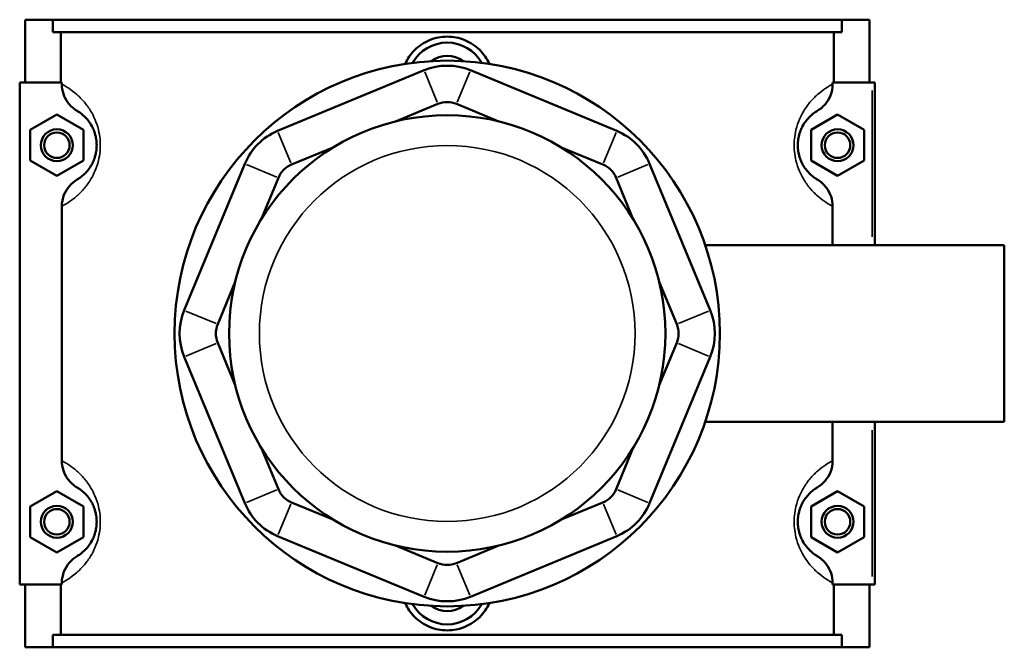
# Model space of a CAD drawing. Header units: inches. Extents: x 0.1 to 46.7, y -0.2 to 47.2.
# Tile 7 of 8: x 15.2 to 22.5, y 31.5 to 36.1. Entities that reach past the tile are written whole.
import ezdxf

# ---------------------------------------------------------------- set-up
doc = ezdxf.new("R2010")
doc.units = ezdxf.units.IN
doc.header["$MEASUREMENT"] = 0
doc.layers.add('Visible (ANSI)', color=7, linetype='Continuous', lineweight=50)
doc.layers.add('Visible Narrow (ANSI)', color=7, linetype='Continuous', lineweight=35)

msp = doc.modelspace()

# ---------------------------------------------------------------- linework, layer by layer
at = {"layer": 'Visible (ANSI)'}
for p, q in [((15.2496, 35.6842), (15.2496, 36.1492)), ((15.2496, 36.1492), (15.4547, 36.1492)), ((15.4547, 36.1492), (21.3044, 36.1492)), ((15.4547, 36.0562), (15.4547, 36.1492)), ((21.3044, 36.1492), (21.3044, 36.0562)), ((21.3044, 36.1492), (21.5096, 36.1492)), ((21.5096, 35.6842), (21.5096, 36.1492)), ((21.3044, 36.0562), (15.4547, 36.0562)), ((15.5142, 36.0562), (15.5142, 35.6842)), ((21.2449, 35.6842), (21.2449, 36.0562)), ((18.2077, 35.7744), (17.1221, 35.3248)), ((19.637, 35.3248), (18.5515, 35.7744)), ((15.5222, 35.6842), (15.2102, 35.6842)), ((15.2102, 35.6842), (15.2102, 31.9642)), ((15.5222, 35.6842), (15.5222, 35.6716)), ((21.2369, 35.6716), (21.2369, 35.6842)), ((21.2369, 35.6842), (21.5292, 35.6842)), ((21.5292, 35.6842), (21.5489, 35.6842)), ((21.5489, 34.4797), (21.5489, 35.6842)), ((17.997, 35.3955), (18.3108, 35.5254)), ((18.4483, 35.5254), (18.7621, 35.3955)), ((15.2889, 35.3328), (15.4858, 35.4465)), ((15.4858, 35.4465), (15.6826, 35.3328)), ((21.2733, 35.4465), (21.0765, 35.3328)), ((21.4702, 35.3328), (21.2733, 35.4465)), ((15.2889, 35.1055), (15.2889, 35.3328)), ((15.6826, 35.3328), (15.6826, 35.1055)), ((21.0765, 35.3328), (21.0765, 35.1055)), ((21.4702, 35.1055), (21.4702, 35.3328)), ((17.2252, 35.0758), (17.539, 35.2057)), ((19.2201, 35.2057), (19.5339, 35.0758)), ((15.4858, 34.9919), (15.2889, 35.1055)), ((15.6826, 35.1055), (15.4858, 34.9919)), ((16.879, 35.0817), (16.4293, 33.9961)), ((20.3298, 33.9961), (19.8802, 35.0817)), ((21.0765, 35.1055), (21.2733, 34.9919)), ((21.2733, 34.9919), (21.4702, 35.1055)), ((16.998, 34.6648), (17.128, 34.9785)), ((19.6311, 34.9785), (19.7611, 34.6648)), ((15.5222, 34.7668), (15.5222, 32.8816)), ((21.2369, 34.4797), (21.2369, 34.7668)), ((20.2918, 34.4797), (22.5096, 34.4797)), ((22.5096, 33.1687), (22.5096, 34.4797)), ((16.6783, 33.893), (16.8083, 34.2067)), ((19.9508, 34.2067), (20.0808, 33.893)), ((16.8083, 33.4417), (16.6783, 33.7554)), ((20.0808, 33.7554), (19.9508, 33.4417)), ((16.4293, 33.6523), (16.879, 32.5667)), ((19.8802, 32.5667), (20.3298, 33.6523)), ((20.2918, 33.1687), (22.5096, 33.1687)), ((21.2369, 32.8816), (21.2369, 33.1687)), ((21.5489, 31.9642), (21.5489, 33.1687)), ((17.128, 32.6699), (16.998, 32.9836)), ((19.7611, 32.9836), (19.6311, 32.6699)), ((15.2889, 32.5428), (15.4858, 32.6565)), ((15.4858, 32.6565), (15.6826, 32.5428)), ((21.2733, 32.6565), (21.0765, 32.5428)), ((21.4702, 32.5428), (21.2733, 32.6565)), ((17.539, 32.4426), (17.2252, 32.5726)), ((19.5339, 32.5726), (19.2201, 32.4426)), ((15.2889, 32.3155), (15.2889, 32.5428)), ((15.6826, 32.5428), (15.6826, 32.3155)), ((21.0765, 32.5428), (21.0765, 32.3155)), ((21.4702, 32.3155), (21.4702, 32.5428)), ((15.4858, 32.2019), (15.2889, 32.3155)), ((15.6826, 32.3155), (15.4858, 32.2019)), ((17.1221, 32.3236), (18.2077, 31.8739)), ((18.5515, 31.8739), (19.637, 32.3236)), ((21.0765, 32.3155), (21.2733, 32.2019)), ((21.2733, 32.2019), (21.4702, 32.3155)), ((18.3108, 32.123), (17.997, 32.2529)), ((18.7621, 32.2529), (18.4483, 32.123)), ((15.5222, 31.9768), (15.5222, 31.9642)), ((21.2369, 31.9642), (21.2369, 31.9768)), ((15.2102, 31.9642), (15.5222, 31.9642)), ((15.2496, 31.4992), (15.2496, 31.9642)), ((15.5142, 31.9642), (15.5142, 31.5922)), ((21.5292, 31.9642), (21.2369, 31.9642)), ((21.2449, 31.5922), (21.2449, 31.9642)), ((21.5096, 31.4992), (21.5096, 31.9642)), ((21.5489, 31.9642), (21.5292, 31.9642)), ((21.3044, 31.5922), (15.4547, 31.5922)), ((15.4547, 31.4992), (15.4547, 31.5922)), ((21.3044, 31.5922), (21.3044, 31.4992)), ((15.4547, 31.4992), (15.2496, 31.4992)), ((15.4547, 31.4992), (21.3044, 31.4992)), ((21.5096, 31.4992), (21.3044, 31.4992))]:
    msp.add_line(p, q, dxfattribs=at)
for centre, radius in [((18.3796, 33.8242), 2.0215), ((18.3796, 33.8242), 1.6172), ((15.4858, 35.2192), 0.1181), ((21.2733, 35.2192), 0.1181), ((15.4858, 35.2192), 0.0945), ((21.2733, 35.2192), 0.0945), ((15.4858, 32.4292), 0.1181), ((15.4858, 32.4292), 0.0945), ((21.2733, 32.4292), 0.1181), ((21.2733, 32.4292), 0.0945)]:
    msp.add_circle(centre, radius, dxfattribs=at)
for centre, radius, start, end in [((18.3796, 35.6842), 0.2953, 29.41667, 150.58333), ((18.3796, 35.6842), 0.1969, 53.40618, 126.59382), ((18.3796, 35.3594), 0.4492, 67.5, 112.5), ((18.3796, 35.3594), 0.1797, 67.5, 112.5), ((17.294, 34.9098), 0.4492, 112.5, 157.5), ((19.4651, 34.9098), 0.4492, 22.5, 67.5), ((17.294, 34.9098), 0.1797, 112.5, 157.5), ((19.4651, 34.9098), 0.1797, 22.5, 67.5), ((16.8443, 33.8242), 0.4492, 157.5, 202.5), ((19.9148, 33.8242), 0.4492, 337.5, 22.5), ((16.8443, 33.8242), 0.1797, 157.5, 202.5), ((19.9148, 33.8242), 0.1797, 337.5, 22.5), ((17.294, 32.7386), 0.1797, 202.5, 247.5), ((19.4651, 32.7386), 0.1797, 292.5, 337.5), ((17.294, 32.7386), 0.4492, 202.5, 247.5), ((19.4651, 32.7386), 0.4492, 292.5, 337.5), ((18.3796, 32.289), 0.1797, 247.5, 292.5), ((18.3796, 32.289), 0.4492, 247.5, 292.5), ((18.3796, 31.9642), 0.2953, 209.41667, 330.58333), ((18.3796, 31.9642), 0.1969, 233.40618, 306.59382)]:
    msp.add_arc(centre, radius, start, end, dxfattribs=at)
for points, knots in [([(18.0672, 35.8214), (18.0846, 35.8606), (18.1098, 35.8963), (18.1688, 35.9548), (18.2072, 35.9808), (18.2912, 36.0154), (18.3368, 36.0239), (18.4223, 36.0239), (18.468, 36.0154), (18.5519, 35.9808), (18.5903, 35.9548), (18.6493, 35.8963), (18.6745, 35.8606), (18.6919, 35.8214)], [2.953249, 2.953249, 2.953249, 2.953249, 3.261774, 3.261774, 3.587718, 3.587718, 3.913662, 3.913662, 4.239607, 4.239607, 4.565551, 4.565551, 4.874075, 4.874075, 4.874075, 4.874075]), ([(15.5222, 35.6716), (15.5222, 35.6473), (15.5262, 35.6231), (15.5416, 35.5771), (15.5529, 35.5554), (15.5861, 35.5104), (15.6099, 35.489), (15.6371, 35.4728)], [-0.6116053, -0.6116053, -0.6116053, -0.6116053, -0.4261876, -0.4261876, -0.2412182, -0.2412182, 0, 0, 0, 0]), ([(21.1221, 35.4728), (21.144, 35.4858), (21.1637, 35.5023), (21.1972, 35.541), (21.2108, 35.5631), (21.2313, 35.6139), (21.2369, 35.6426), (21.2369, 35.6716)], [-0.6110334, -0.6110334, -0.6110334, -0.6110334, -0.4169543, -0.4169543, -0.2208786, -0.2208786, 0, 0, 0, 0]), ([(15.6371, 35.4728), (15.6433, 35.469), (15.6504, 35.4645), (15.6678, 35.452), (15.6786, 35.4434), (15.6995, 35.4233), (15.7094, 35.4127), (15.7279, 35.3888), (15.7365, 35.376), (15.7502, 35.3512), (15.7554, 35.3403), (15.7655, 35.315), (15.7702, 35.3002), (15.7766, 35.2717), (15.7787, 35.2585), (15.7807, 35.2364), (15.7811, 35.2278), (15.7811, 35.2192), (15.7811, 35.2106), (15.7807, 35.2019), (15.7787, 35.1799), (15.7766, 35.1667), (15.7702, 35.1382), (15.7655, 35.1234), (15.7554, 35.0981), (15.7502, 35.0872), (15.7365, 35.0624), (15.7279, 35.0496), (15.7094, 35.0257), (15.6995, 35.0151), (15.6786, 34.995), (15.6678, 34.9864), (15.6504, 34.9739), (15.6433, 34.9694), (15.6371, 34.9656)], [0.684808, 0.684808, 0.684808, 0.684808, 1.066831, 1.066831, 1.547853, 1.547853, 1.933859, 1.933859, 2.261983, 2.261983, 2.476964, 2.476964, 2.7169, 2.7169, 2.902021, 2.902021, 3.017722, 3.017722, 3.017722, 3.133422, 3.133422, 3.318544, 3.318544, 3.55848, 3.55848, 3.773461, 3.773461, 4.101584, 4.101584, 4.48759, 4.48759, 4.968612, 4.968612, 5.350636, 5.350636, 5.350636, 5.350636]), ([(21.1221, 34.9656), (21.1158, 34.9694), (21.1087, 34.9739), (21.0913, 34.9864), (21.0805, 34.995), (21.0596, 35.0151), (21.0497, 35.0257), (21.0312, 35.0496), (21.0226, 35.0624), (21.009, 35.0872), (21.0037, 35.0981), (20.9937, 35.1234), (20.9889, 35.1382), (20.9825, 35.1667), (20.9804, 35.1799), (20.9784, 35.2019), (20.9781, 35.2106), (20.9781, 35.2192), (20.9781, 35.2278), (20.9784, 35.2364), (20.9804, 35.2585), (20.9825, 35.2717), (20.9889, 35.3002), (20.9937, 35.315), (21.0037, 35.3403), (21.009, 35.3512), (21.0226, 35.376), (21.0312, 35.3888), (21.0497, 35.4127), (21.0596, 35.4233), (21.0805, 35.4434), (21.0913, 35.452), (21.1087, 35.4645), (21.1158, 35.469), (21.1221, 35.4728)], [0.684808, 0.684808, 0.684808, 0.684808, 1.066832, 1.066832, 1.547854, 1.547854, 1.933859, 1.933859, 2.261983, 2.261983, 2.476964, 2.476964, 2.7169, 2.7169, 2.902021, 2.902021, 3.017722, 3.017722, 3.017722, 3.133422, 3.133422, 3.318544, 3.318544, 3.55848, 3.55848, 3.773461, 3.773461, 4.101584, 4.101584, 4.48759, 4.48759, 4.968611, 4.968611, 5.350636, 5.350636, 5.350636, 5.350636]), ([(15.6371, 34.9656), (15.6152, 34.9526), (15.5954, 34.9361), (15.5619, 34.8974), (15.5483, 34.8753), (15.5278, 34.8245), (15.5222, 34.7958), (15.5222, 34.7668)], [-0.6110334, -0.6110334, -0.6110334, -0.6110334, -0.4169543, -0.4169543, -0.2208786, -0.2208786, 0, 0, 0, 0]), ([(21.2369, 34.7668), (21.2369, 34.7911), (21.233, 34.8153), (21.2175, 34.8613), (21.2062, 34.883), (21.173, 34.928), (21.1493, 34.9494), (21.1221, 34.9656)], [-0.6116053, -0.6116053, -0.6116053, -0.6116053, -0.4261876, -0.4261876, -0.2412182, -0.2412182, 0, 0, 0, 0]), ([(15.5222, 32.8816), (15.5222, 32.8573), (15.5262, 32.8331), (15.5416, 32.7871), (15.5529, 32.7654), (15.5861, 32.7204), (15.6099, 32.699), (15.6371, 32.6828)], [-0.6116053, -0.6116053, -0.6116053, -0.6116053, -0.4261876, -0.4261876, -0.2412182, -0.2412182, 0, 0, 0, 0]), ([(21.1221, 32.6828), (21.144, 32.6958), (21.1637, 32.7123), (21.1972, 32.751), (21.2108, 32.7731), (21.2313, 32.8239), (21.2369, 32.8526), (21.2369, 32.8816)], [-0.6110334, -0.6110334, -0.6110334, -0.6110334, -0.4169543, -0.4169543, -0.2208786, -0.2208786, 0, 0, 0, 0]), ([(15.6371, 32.6828), (15.6433, 32.679), (15.6504, 32.6745), (15.6678, 32.662), (15.6786, 32.6534), (15.6995, 32.6333), (15.7094, 32.6227), (15.7279, 32.5988), (15.7365, 32.586), (15.7502, 32.5612), (15.7554, 32.5503), (15.7655, 32.525), (15.7702, 32.5102), (15.7766, 32.4817), (15.7787, 32.4685), (15.7807, 32.4464), (15.7811, 32.4378), (15.7811, 32.4292), (15.7811, 32.4206), (15.7807, 32.4119), (15.7787, 32.3899), (15.7766, 32.3767), (15.7702, 32.3482), (15.7655, 32.3334), (15.7554, 32.3081), (15.7502, 32.2972), (15.7365, 32.2724), (15.7279, 32.2596), (15.7094, 32.2357), (15.6995, 32.2251), (15.6786, 32.205), (15.6678, 32.1964), (15.6504, 32.1839), (15.6433, 32.1794), (15.6371, 32.1756)], [0.684808, 0.684808, 0.684808, 0.684808, 1.066832, 1.066832, 1.547853, 1.547853, 1.933859, 1.933859, 2.261983, 2.261983, 2.476964, 2.476964, 2.7169, 2.7169, 2.902021, 2.902021, 3.017722, 3.017722, 3.017722, 3.133422, 3.133422, 3.318544, 3.318544, 3.55848, 3.55848, 3.773461, 3.773461, 4.101584, 4.101584, 4.48759, 4.48759, 4.968612, 4.968612, 5.350636, 5.350636, 5.350636, 5.350636]), ([(21.1221, 32.1756), (21.1158, 32.1794), (21.1087, 32.1839), (21.0913, 32.1964), (21.0805, 32.205), (21.0596, 32.2251), (21.0497, 32.2357), (21.0312, 32.2596), (21.0226, 32.2724), (21.009, 32.2972), (21.0037, 32.3081), (20.9937, 32.3334), (20.9889, 32.3482), (20.9825, 32.3767), (20.9804, 32.3899), (20.9784, 32.4119), (20.9781, 32.4206), (20.9781, 32.4292), (20.9781, 32.4378), (20.9784, 32.4464), (20.9804, 32.4685), (20.9825, 32.4817), (20.9889, 32.5102), (20.9937, 32.525), (21.0037, 32.5503), (21.009, 32.5612), (21.0226, 32.586), (21.0312, 32.5988), (21.0497, 32.6227), (21.0596, 32.6333), (21.0805, 32.6534), (21.0913, 32.662), (21.1087, 32.6745), (21.1158, 32.679), (21.1221, 32.6828)], [0.684727, 0.684727, 0.684727, 0.684727, 1.066752, 1.066752, 1.547774, 1.547774, 1.933779, 1.933779, 2.261903, 2.261903, 2.476883, 2.476883, 2.716819, 2.716819, 2.90194, 2.90194, 3.017641, 3.017641, 3.017641, 3.133342, 3.133342, 3.318463, 3.318463, 3.558399, 3.558399, 3.773379, 3.773379, 4.101503, 4.101503, 4.487508, 4.487508, 4.968529, 4.968529, 5.350555, 5.350555, 5.350555, 5.350555]), ([(15.6371, 32.1756), (15.6152, 32.1626), (15.5954, 32.1461), (15.5619, 32.1074), (15.5483, 32.0853), (15.5278, 32.0345), (15.5222, 32.0058), (15.5222, 31.9768)], [-0.6110334, -0.6110334, -0.6110334, -0.6110334, -0.4169543, -0.4169543, -0.2208786, -0.2208786, 0, 0, 0, 0]), ([(21.2369, 31.9768), (21.2369, 32.0011), (21.233, 32.0253), (21.2175, 32.0713), (21.2062, 32.093), (21.173, 32.138), (21.1493, 32.1594), (21.1221, 32.1756)], [-0.6116053, -0.6116053, -0.6116053, -0.6116053, -0.4261876, -0.4261876, -0.2412182, -0.2412182, 0, 0, 0, 0]), ([(18.6919, 31.827), (18.6745, 31.7878), (18.6493, 31.7521), (18.5903, 31.6936), (18.5519, 31.6675), (18.468, 31.633), (18.4223, 31.6245), (18.3368, 31.6245), (18.2912, 31.633), (18.2072, 31.6675), (18.1688, 31.6936), (18.1098, 31.7521), (18.0846, 31.7878), (18.0672, 31.827)], [2.953249, 2.953249, 2.953249, 2.953249, 3.261774, 3.261774, 3.587718, 3.587718, 3.913662, 3.913662, 4.239607, 4.239607, 4.565551, 4.565551, 4.874075, 4.874075, 4.874075, 4.874075])]:
    msp.add_open_spline(points, degree=3, knots=knots, dxfattribs=at)
at = {"layer": 'Visible Narrow (ANSI)'}
for p, q in [((18.3056, 35.5379), (18.2128, 35.762)), ((18.4535, 35.5379), (18.5463, 35.762)), ((21.5292, 35.624), (21.5292, 34.5399)), ((17.1272, 35.3123), (17.2201, 35.0882)), ((19.5391, 35.0882), (19.6319, 35.3123)), ((17.1155, 34.9837), (16.8914, 35.0765)), ((19.6436, 34.9837), (19.8677, 35.0765)), ((16.6659, 33.8981), (16.4418, 33.9909)), ((20.0932, 33.8981), (20.3174, 33.9909)), ((16.6659, 33.7503), (16.4418, 33.6574)), ((20.0932, 33.7503), (20.3174, 33.6574)), ((21.5292, 33.1085), (21.5292, 32.0244)), ((17.1155, 32.6647), (16.8914, 32.5719)), ((19.6436, 32.6647), (19.8677, 32.5719)), ((17.2201, 32.5602), (17.1272, 32.3361)), ((19.5391, 32.5602), (19.6319, 32.3361)), ((18.3056, 32.1105), (18.2128, 31.8864)), ((18.4535, 32.1105), (18.5463, 31.8864))]:
    msp.add_line(p, q, dxfattribs=at)
msp.add_circle((18.3796, 33.8242), 1.3926, dxfattribs=at)
for points, knots in [([(15.5222, 34.7668), (15.5368, 34.7745), (15.5539, 34.7842), (15.5918, 34.8093), (15.6124, 34.8245), (15.6524, 34.8598), (15.6712, 34.8785), (15.7065, 34.9206), (15.7229, 34.9431), (15.7489, 34.9868), (15.7589, 35.0059), (15.7781, 35.0505), (15.7872, 35.0766), (15.7994, 35.1268), (15.8034, 35.15), (15.8071, 35.1888), (15.8078, 35.204), (15.8078, 35.2192), (15.8078, 35.2344), (15.8071, 35.2496), (15.8034, 35.2884), (15.7994, 35.3116), (15.7872, 35.3618), (15.7781, 35.3878), (15.7589, 35.4325), (15.7489, 35.4515), (15.7229, 35.4953), (15.7065, 35.5177), (15.6712, 35.5599), (15.6524, 35.5786), (15.6124, 35.6139), (15.5918, 35.6291), (15.5539, 35.6542), (15.5368, 35.6639), (15.5222, 35.6716)], [-5.471779, -5.471779, -5.471779, -5.471779, -4.968612, -4.968612, -4.48759, -4.48759, -4.101584, -4.101584, -3.773461, -3.773461, -3.55848, -3.55848, -3.318544, -3.318544, -3.133422, -3.133422, -3.017722, -3.017722, -3.017722, -2.902021, -2.902021, -2.7169, -2.7169, -2.476964, -2.476964, -2.261983, -2.261983, -1.933859, -1.933859, -1.547853, -1.547853, -1.066831, -1.066831, -0.563664, -0.563664, -0.563664, -0.563664]), ([(21.2369, 35.6716), (21.2223, 35.6639), (21.2052, 35.6542), (21.1673, 35.6291), (21.1467, 35.6139), (21.1067, 35.5786), (21.088, 35.5599), (21.0526, 35.5177), (21.0362, 35.4953), (21.0102, 35.4515), (21.0003, 35.4325), (20.981, 35.3878), (20.972, 35.3618), (20.9597, 35.3116), (20.9557, 35.2884), (20.952, 35.2496), (20.9513, 35.2344), (20.9513, 35.2192), (20.9513, 35.204), (20.952, 35.1888), (20.9557, 35.15), (20.9597, 35.1268), (20.972, 35.0766), (20.981, 35.0505), (21.0003, 35.0059), (21.0102, 34.9868), (21.0362, 34.9431), (21.0526, 34.9206), (21.088, 34.8785), (21.1067, 34.8598), (21.1467, 34.8245), (21.1673, 34.8093), (21.2052, 34.7842), (21.2223, 34.7745), (21.2369, 34.7668)], [-5.471779, -5.471779, -5.471779, -5.471779, -4.968611, -4.968611, -4.48759, -4.48759, -4.101584, -4.101584, -3.773461, -3.773461, -3.55848, -3.55848, -3.318544, -3.318544, -3.133422, -3.133422, -3.017722, -3.017722, -3.017722, -2.902021, -2.902021, -2.7169, -2.7169, -2.476964, -2.476964, -2.261983, -2.261983, -1.933859, -1.933859, -1.547854, -1.547854, -1.066832, -1.066832, -0.563664, -0.563664, -0.563664, -0.563664]), ([(15.5222, 31.9768), (15.5368, 31.9845), (15.5539, 31.9942), (15.5918, 32.0193), (15.6124, 32.0345), (15.6524, 32.0698), (15.6712, 32.0885), (15.7065, 32.1306), (15.7229, 32.1531), (15.7489, 32.1968), (15.7589, 32.2159), (15.7781, 32.2605), (15.7872, 32.2866), (15.7994, 32.3368), (15.8034, 32.36), (15.8071, 32.3988), (15.8078, 32.414), (15.8078, 32.4292), (15.8078, 32.4444), (15.8071, 32.4596), (15.8034, 32.4984), (15.7994, 32.5216), (15.7872, 32.5718), (15.7781, 32.5978), (15.7589, 32.6425), (15.7489, 32.6615), (15.7229, 32.7053), (15.7065, 32.7277), (15.6712, 32.7699), (15.6524, 32.7886), (15.6124, 32.8239), (15.5918, 32.8391), (15.5539, 32.8642), (15.5368, 32.8739), (15.5222, 32.8816)], [-5.471779, -5.471779, -5.471779, -5.471779, -4.968612, -4.968612, -4.48759, -4.48759, -4.101584, -4.101584, -3.773461, -3.773461, -3.55848, -3.55848, -3.318544, -3.318544, -3.133422, -3.133422, -3.017722, -3.017722, -3.017722, -2.902021, -2.902021, -2.7169, -2.7169, -2.476964, -2.476964, -2.261983, -2.261983, -1.933859, -1.933859, -1.547853, -1.547853, -1.066832, -1.066832, -0.563664, -0.563664, -0.563664, -0.563664]), ([(21.2369, 32.8816), (21.2223, 32.8739), (21.2052, 32.8642), (21.1673, 32.8391), (21.1467, 32.8239), (21.1067, 32.7886), (21.088, 32.7699), (21.0526, 32.7277), (21.0362, 32.7053), (21.0102, 32.6615), (21.0003, 32.6425), (20.981, 32.5978), (20.972, 32.5718), (20.9597, 32.5216), (20.9557, 32.4984), (20.952, 32.4596), (20.9513, 32.4444), (20.9513, 32.4292), (20.9513, 32.414), (20.952, 32.3988), (20.9557, 32.36), (20.9597, 32.3368), (20.972, 32.2866), (20.981, 32.2605), (21.0003, 32.2159), (21.0102, 32.1968), (21.0362, 32.1531), (21.0526, 32.1306), (21.088, 32.0885), (21.1067, 32.0698), (21.1467, 32.0345), (21.1673, 32.0193), (21.2052, 31.9942), (21.2223, 31.9845), (21.2369, 31.9768)], [-5.471699, -5.471699, -5.471699, -5.471699, -4.968529, -4.968529, -4.487508, -4.487508, -4.101503, -4.101503, -3.773379, -3.773379, -3.558399, -3.558399, -3.318463, -3.318463, -3.133342, -3.133342, -3.017641, -3.017641, -3.017641, -2.90194, -2.90194, -2.716819, -2.716819, -2.476883, -2.476883, -2.261903, -2.261903, -1.933779, -1.933779, -1.547774, -1.547774, -1.066752, -1.066752, -0.563583, -0.563583, -0.563583, -0.563583])]:
    msp.add_open_spline(points, degree=3, knots=knots, dxfattribs=at)

doc.saveas('drawing.dxf')
